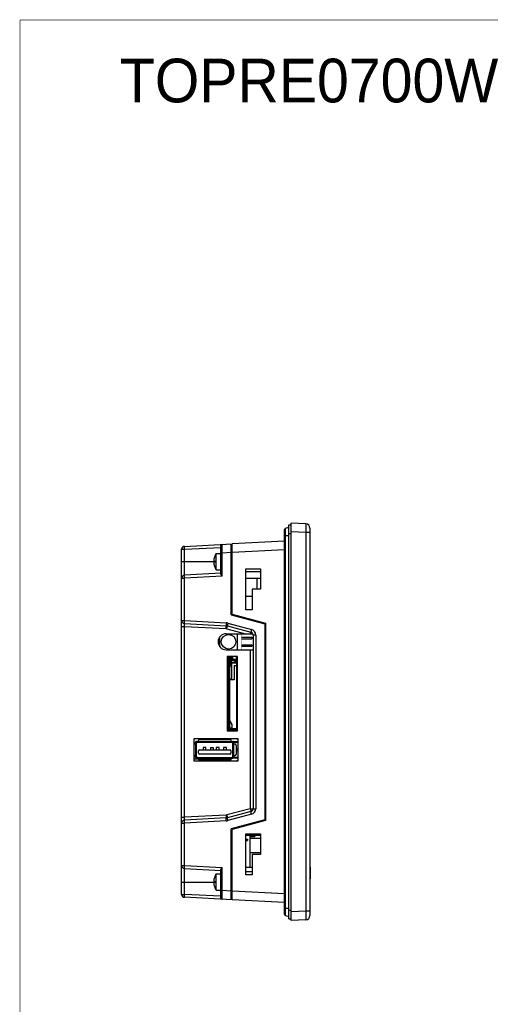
# Model space of a CAD drawing. Header units: millimetres. Extents: x 0 to 841, y 0 to 595.
# Tile 2 of 12: x 0 to 161, y 257 to 595. Entities that reach past the tile are written whole.
import ezdxf

# ---------------------------------------------------------------- set-up
doc = ezdxf.new("R2010")
doc.units = ezdxf.units.MM
doc.header["$LTSCALE"] = 65.395
doc.layers.get('0').update_dxf_attribs({"linetype": 'CONTINUOUS'})
for name, color, linetype in [('FRONT_CASE_RE07-SHAPE', 7, 'CONTINUOUS'), ('GASKET-N07W_V2-SHAPE', 7, 'CONTINUOUS'), ('GUIDE_SERIAL_PORT-RE-SHAPE', 7, 'CONTINUOUS'), ('ISO7045-M3X8-4_8-SHAPE', 7, 'CONTINUOUS'), ('LCD_BRACKET_RE07-INNOLUX-SHAPE', 7, 'CONTINUOUS'), ('LED_LAMP_KLH-5Y3HDT1-SHAPE', 7, 'CONTINUOUS'), ('PCB_MAIN_07_NEW_01-SHAPE', 7, 'CONTINUOUS'), ('REAR_CASE_RE07-SHAPE', 7, 'CONTINUOUS'), ('RESET-SHAPE', 7, 'CONTINUOUS'), ('SD_SOCKET-1939115-SHAPE', 7, 'CONTINUOUS'), ('SHEET-FRONT_RE07-SHAPE', 7, 'CONTINUOUS'), ('USB_A-USB_A-E_LP-SHAPE', 7, 'CONTINUOUS')]:
    doc.layers.add(name, color=color, linetype=linetype)
doc.styles.get("Standard").update_dxf_attribs({"font": 'gothic.ttf'})

msp = doc.modelspace()

# ---------------------------------------------------------------- linework, layer by layer
at = {"color": 7, "linetype": 'Continuous'}
msp.add_lwpolyline([(0, 594.5, 0.2, 0.2, 0), (0, 0, 0, 0, 0), (838, 0, 0, 0.2, 0.4142136), (841, 3, 0.2, 0.2, 0), (841, 594.5, 0.2, 0.2, 0)], format="xyseb", dxfattribs=at)
at = {"color": 7, "linetype": 'Continuous', "const_width": 0.2}
msp.add_lwpolyline([(841, 594.5), (0, 594.5)], dxfattribs=at)
at = {"layer": 'FRONT_CASE_RE07-SHAPE', "color": 7, "linetype": 'Continuous'}
for p, q in [((92.927, 285.305), (92.927, 421.759)), ((98.006, 421.493), (92.927, 421.759)), ((99.427, 419.995), (99.427, 287.069)), ((98.006, 418.497), (92.927, 418.763)), ((98.006, 418.497), (98.006, 288.567)), ((99.427, 418.497), (98.006, 418.497)), ((72.727, 414.332), (72.427, 414.316)), ((90.727, 415.576), (72.727, 414.632)), ((72.727, 390.496), (72.727, 414.632)), ((90.727, 412.58), (72.727, 411.637)), ((72.727, 411.636), (72.427, 411.62)), ((77.427, 392.032), (77.427, 406.032)), ((77.427, 406.032), (82.427, 406.032)), ((82.427, 406.032), (82.427, 399.032)), ((82.427, 404.982), (77.427, 404.982)), ((79.627, 399.032), (79.627, 392.032)), ((82.427, 399.032), (79.627, 399.032)), ((72.727, 390.496), (84.227, 387.414)), ((79.627, 392.032), (77.427, 392.032)), ((84.227, 387.414), (84.227, 319.649)), ((71.427, 375.922), (71.427, 350.422)), ((71.427, 347.682), (71.427, 347.382)), ((71.427, 340.482), (71.427, 340.182)), ((84.227, 319.649), (72.727, 316.568)), ((72.727, 292.431), (72.727, 316.568)), ((77.427, 315.032), (82.427, 315.032)), ((77.427, 301.032), (77.427, 315.032)), ((82.427, 315.032), (82.427, 308.032)), ((82.427, 308.032), (79.627, 308.032)), ((79.627, 308.032), (79.627, 301.032)), ((79.627, 302.082), (77.427, 302.082)), ((79.627, 301.032), (77.427, 301.032)), ((72.727, 295.428), (72.427, 295.443)), ((90.727, 294.484), (72.727, 295.427)), ((72.727, 292.731), (72.427, 292.747)), ((90.727, 291.488), (72.727, 292.431)), ((98.006, 288.567), (92.927, 288.3)), ((99.427, 288.567), (98.006, 288.567)), ((98.006, 285.571), (92.927, 285.305))]:
    msp.add_line(p, q, dxfattribs=at)
for centre, start, end in [((97.927, 419.995), 0.00039, 87.00002), ((97.927, 287.069), 273, 0)]:
    msp.add_arc(centre, 1.5, start, end, dxfattribs=at)
for points, knots in [([(98.006, 421.493), (98.007, 421.493), (98.011, 421.487), (98.014, 421.476), (98.017, 421.457), (98.021, 421.419), (98.026, 421.354), (98.03, 421.255), (98.034, 421.129), (98.036, 420.979), (98.038, 420.804), (98.038, 420.529), (98.036, 420.139), (98.03, 419.628), (98.02, 419.073), (98.011, 418.691), (98.006, 418.497)], [0, 0, 0, 0, 0.0017783, 0.0056295, 0.0117827, 0.0202747, 0.0442434, 0.0773594, 0.1193258, 0.1697502, 0.2281501, 0.2939734, 0.4452868, 0.6179025, 0.8051901, 1, 1, 1, 1]), ([(98.006, 288.567), (98.011, 288.372), (98.02, 287.99), (98.03, 287.436), (98.036, 286.924), (98.038, 286.535), (98.038, 286.259), (98.036, 286.085), (98.034, 285.934), (98.03, 285.809), (98.026, 285.71), (98.021, 285.644), (98.017, 285.606), (98.014, 285.587), (98.011, 285.577), (98.007, 285.571), (98.006, 285.571)], [0, 0, 0, 0, 0.1948181, 0.3821119, 0.5547313, 0.7060459, 0.7718688, 0.8302677, 0.8806904, 0.9226544, 0.9557679, 0.9797331, 0.9882226, 0.9943731, 0.998222, 1, 1, 1, 1])]:
    msp.add_open_spline(points, degree=3, knots=knots, dxfattribs=at)
at = {"layer": 'GASKET-N07W_V2-SHAPE', "color": 7, "linetype": 'Continuous'}
for p, q in [((90.727, 287.532), (90.727, 419.532)), ((91.056, 420.002), (92.127, 420.391)), ((91.056, 287.062), (91.056, 420.002)), ((92.127, 285.921), (92.127, 421.142)), ((92.127, 421.142), (92.927, 421.142)), ((90.727, 417.532), (92.127, 417.532)), ((92.127, 418.142), (92.927, 418.142)), ((90.727, 289.532), (92.127, 289.532)), ((92.127, 288.921), (92.927, 288.921)), ((91.056, 287.062), (92.127, 286.672)), ((92.127, 285.921), (92.927, 285.921))]:
    msp.add_line(p, q, dxfattribs=at)
for centre, start, end in [((91.227, 419.532), 110, 232.5), ((91.227, 287.532), 127.5, 250)]:
    msp.add_arc(centre, 0.5, start, end, dxfattribs=at)
at = {"layer": 'GUIDE_SERIAL_PORT-RE-SHAPE', "color": 7, "linetype": 'Continuous'}
for p, q in [((79.028, 314.14), (79.028, 314.532)), ((80.528, 314.532), (80.528, 314.14)), ((79.028, 314.14), (80.528, 314.14))]:
    msp.add_line(p, q, dxfattribs=at)
at = {"layer": 'ISO7045-M3X8-4_8-SHAPE', "color": 7, "linetype": 'Continuous'}
for p, q in [((66.648, 410.032), (66.658, 410.032)), ((67.276, 405.732), (67.276, 411.332)), ((67.276, 411.332), (68.827, 411.332)), ((66.436, 408.832), (66.658, 408.832)), ((66.658, 408.232), (66.436, 408.232)), ((66.658, 407.032), (66.648, 407.032)), ((67.276, 405.732), (68.827, 405.732)), ((67.276, 301.332), (68.827, 301.332)), ((67.276, 295.732), (67.276, 301.332)), ((66.436, 298.832), (66.658, 298.832)), ((66.658, 298.232), (66.436, 298.232)), ((66.648, 300.032), (66.658, 300.032)), ((66.658, 297.032), (66.648, 297.032)), ((67.276, 295.732), (68.827, 295.732))]:
    msp.add_line(p, q, dxfattribs=at)
for centre, radius, start, end in [((71.418, 408.532), 4.991, 162.50987, 176.55397), ((71.418, 408.532), 5, 145.9442, 162.5424), ((71.418, 408.532), 4.991, 183.44603, 197.49013), ((71.418, 408.532), 4.77, 176.39388, 183.60612), ((71.418, 408.532), 5, 197.4576, 214.0558), ((71.418, 298.532), 5, 145.9442, 162.5424), ((71.418, 298.532), 4.991, 162.50987, 176.55397), ((71.418, 298.532), 4.991, 183.44603, 197.49013), ((71.418, 298.532), 4.77, 176.39388, 183.60612), ((71.418, 298.532), 5, 197.4576, 214.0558)]:
    msp.add_arc(centre, radius, start, end, dxfattribs=at)
at = {"layer": 'LCD_BRACKET_RE07-INNOLUX-SHAPE', "color": 7, "linetype": 'Continuous'}
for p, q in [((82.427, 402.782), (77.427, 402.782)), ((81.219, 402.782), (81.219, 399.032)), ((79.627, 396.532), (77.427, 396.532)), ((82.427, 314.532), (77.427, 314.532)), ((82.427, 313.532), (78.827, 313.532)), ((82.427, 308.532), (78.827, 308.532)), ((79.627, 303.532), (77.427, 303.532))]:
    msp.add_line(p, q, dxfattribs=at)
at = {"layer": 'LED_LAMP_KLH-5Y3HDT1-SHAPE', "color": 7, "linetype": 'Continuous'}
for p, q in [((68.527, 379.32), (68.527, 382.744)), ((74.527, 378.282), (74.527, 383.782)), ((75.927, 382.552), (79.527, 382.552)), ((75.927, 382.052), (79.527, 382.052)), ((79.527, 382.552), (79.527, 382.052)), ((75.927, 380.012), (79.527, 380.012)), ((75.927, 379.512), (79.527, 379.512)), ((79.527, 380.012), (79.527, 379.512))]:
    msp.add_line(p, q, dxfattribs=at)
msp.add_circle((71.527, 381.032), 2.5, dxfattribs=at)
at = {"layer": 'PCB_MAIN_07_NEW_01-SHAPE', "color": 7, "linetype": 'Continuous'}
for p, q in [((74.527, 372.588), (74.527, 372.715)), ((74.527, 372.588), (74.527, 372.715)), ((74.527, 372.588), (74.527, 372.715)), ((74.527, 363.688), (74.527, 363.815)), ((74.527, 363.288), (74.527, 363.415)), ((74.527, 363.288), (74.527, 363.415)), ((74.527, 363.288), (74.527, 363.415)), ((74.527, 362.888), (74.527, 363.015)), ((74.527, 353.288), (74.527, 353.415)), ((74.527, 353.288), (74.527, 353.415)), ((74.527, 353.288), (74.527, 353.415)), ((74.527, 347.469), (74.527, 347.594)), ((74.527, 340.269), (74.527, 340.394))]:
    msp.add_line(p, q, dxfattribs=at)
for points, const_width in [([(74.527, 378.282), (74.527, 383.782)], 0.0742), ([(74.527, 375.922), (74.527, 375.802)], 0.0754), ([(74.527, 372.652), (74.527, 353.352)], 0.0754), ([(74.527, 347.532), (74.527, 340.332)], 0.0742)]:
    msp.add_lwpolyline(points, dxfattribs=dict(at, const_width=const_width))
at = {"layer": 'PCB_MAIN_07_NEW_01-SHAPE', "color": 4, "linetype": 'Continuous', "const_width": 0.0742}
for points in [[(75.927, 383.782), (75.927, 378.282)], [(74.527, 375.802), (74.527, 372.652)], [(74.527, 353.352), (74.527, 350.422)], [(74.527, 347.682), (74.527, 347.532)], [(74.527, 340.332), (74.527, 340.182)]]:
    msp.add_lwpolyline(points, dxfattribs=at)
at = {"layer": 'REAR_CASE_RE07-SHAPE', "color": 7, "linetype": 'Continuous'}
for p, q in [((55.427, 294.287), (55.427, 412.777)), ((55.427, 412.777), (56.375, 412.777)), ((56.375, 413.775), (72.727, 414.632)), ((56.375, 412.777), (68.827, 413.429)), ((56.375, 403.879), (56.375, 412.777)), ((68.827, 404.383), (68.827, 413.954)), ((72.427, 390.266), (72.427, 414.617)), ((68.827, 411.457), (69.301, 411.457)), ((72.427, 411.621), (69.301, 411.457)), ((69.301, 403.558), (69.301, 411.457)), ((55.427, 408.532), (66.648, 408.532)), ((55.427, 402.881), (56.375, 402.881)), ((68.827, 404.532), (56.375, 403.879)), ((69.301, 403.558), (56.375, 402.881)), ((56.375, 388.292), (56.375, 402.881)), ((72.427, 390.266), (83.927, 387.184)), ((55.427, 388.292), (56.375, 388.292)), ((55.427, 386.295), (56.375, 386.295)), ((56.375, 388.292), (70.697, 387.541)), ((56.375, 387.293), (70.697, 386.543)), ((56.375, 320.769), (56.375, 386.295)), ((56.375, 386.295), (70.697, 385.544)), ((70.904, 385.512), (77.359, 383.782)), ((71.11, 386.477), (79.186, 384.314)), ((71.317, 387.443), (79.392, 385.279)), ((83.927, 387.184), (83.927, 319.879)), ((70.677, 383.782), (79.828, 383.782)), ((79.927, 383.348), (79.927, 323.716)), ((80.875, 383.348), (79.927, 383.348)), ((80.875, 383.348), (80.875, 323.716)), ((70.677, 378.282), (79.927, 378.282)), ((71.057, 375.922), (71.057, 350.422)), ((74.557, 375.922), (71.057, 375.922)), ((71.327, 375.922), (71.327, 350.422)), ((74.557, 350.422), (74.557, 375.922)), ((78.98, 378.282), (78.98, 323.716)), ((71.057, 350.422), (74.557, 350.422)), ((74.827, 347.682), (59.627, 347.682)), ((59.627, 347.682), (59.627, 340.182)), ((59.627, 346.282), (60.227, 346.282)), ((71.327, 347.682), (71.327, 347.382)), ((74.827, 340.182), (74.827, 347.682)), ((59.627, 340.782), (61.177, 340.782)), ((59.627, 340.182), (74.827, 340.182)), ((71.327, 340.482), (71.327, 340.182)), ((70.697, 321.519), (56.375, 320.769)), ((78.98, 323.716), (70.904, 321.552)), ((79.186, 322.75), (71.11, 320.586)), ((79.392, 321.784), (71.317, 319.62)), ((78.98, 323.716), (80.875, 323.716)), ((55.427, 320.769), (56.375, 320.769)), ((55.427, 318.771), (56.375, 318.771)), ((70.697, 320.521), (56.375, 319.77)), ((70.697, 319.522), (56.375, 318.771)), ((56.375, 304.183), (56.375, 318.771)), ((83.927, 319.879), (72.427, 316.798)), ((72.427, 292.447), (72.427, 316.798)), ((78.827, 314.532), (78.827, 303.532)), ((55.427, 304.183), (56.375, 304.183)), ((56.375, 304.183), (69.301, 303.506)), ((56.375, 303.184), (68.827, 302.532)), ((56.375, 294.287), (56.375, 303.184)), ((68.827, 293.11), (68.827, 302.68)), ((69.301, 295.607), (69.301, 303.506)), ((55.427, 298.532), (66.648, 298.532)), ((55.427, 294.287), (56.375, 294.287)), ((68.827, 293.634), (56.375, 294.287)), ((68.827, 295.607), (69.301, 295.607)), ((72.427, 295.443), (69.301, 295.607)), ((72.727, 292.431), (56.375, 293.288))]:
    msp.add_line(p, q, dxfattribs=at)
for centre, radius, start, end in [((56.427, 412.777), 1, 93, 180), ((69.327, 413.954), 0.5, 93, 180), ((56.427, 402.881), 1, 93, 180), ((56.427, 388.292), 1, 180, 267), ((70.539, 384.538), 3.008, 75.01627, 86.98373), ((70.593, 384.546), 2, 74.99996, 86.99981), ((70.645, 384.543), 1.002, 75.01493, 86.98507), ((70.677, 381.032), 2.75, 90, 270), ((78.927, 383.348), 1, 0.0013, 75), ((78.875, 383.348), 2, 0.00101, 74.99899), ((70.645, 322.52), 1.002, 273.01493, 284.98507), ((78.927, 323.716), 1, 285, 0), ((78.875, 323.716), 2, 285.001, 359.999), ((56.427, 318.771), 1, 93, 180), ((70.593, 322.518), 2, 273.00019, 285.00004), ((70.539, 322.526), 3.008, 273.01627, 284.98373), ((56.427, 304.183), 1, 180, 267), ((56.427, 294.287), 1, 180, 267), ((69.327, 293.11), 0.5, 180.00141, 267.00007)]:
    msp.add_arc(centre, radius, start, end, dxfattribs=at)
for points, knots in [([(56.375, 412.777), (56.371, 412.842), (56.365, 412.969), (56.359, 413.153), (56.354, 413.324), (56.353, 413.473), (56.354, 413.596), (56.357, 413.679), (56.361, 413.729), (56.365, 413.753), (56.368, 413.767), (56.373, 413.775), (56.375, 413.775)], [0, 0, 0, 0, 0.1942718, 0.3810654, 0.5531619, 0.7040656, 0.8280169, 0.9203645, 0.9535916, 0.9778199, 0.9930009, 1, 1, 1, 1]), ([(69.301, 411.457), (69.299, 411.652), (69.296, 412.034), (69.293, 412.589), (69.291, 413.027), (69.29, 413.351), (69.29, 413.569), (69.29, 413.765), (69.291, 413.94), (69.292, 414.091), (69.293, 414.216), (69.294, 414.304), (69.295, 414.361), (69.296, 414.393), (69.297, 414.418), (69.298, 414.437), (69.3, 414.446), (69.3, 414.453), (69.301, 414.453)], [0, 0, 0, 0, 0.1950583, 0.3826125, 0.5554817, 0.6342963, 0.7069976, 0.7728911, 0.831335, 0.8817736, 0.9237198, 0.9567753, 0.9698677, 0.9806295, 0.9890322, 0.9950587, 0.9987052, 1, 1, 1, 1]), ([(56.375, 402.881), (56.371, 402.945), (56.365, 403.072), (56.359, 403.257), (56.354, 403.427), (56.353, 403.577), (56.354, 403.699), (56.357, 403.783), (56.361, 403.832), (56.365, 403.857), (56.368, 403.871), (56.373, 403.879), (56.375, 403.879)], [0, 0, 0, 0, 0.1942719, 0.3810656, 0.5531623, 0.7040662, 0.8280177, 0.9203656, 0.9535926, 0.9778206, 0.9930012, 1, 1, 1, 1]), ([(69.301, 403.558), (69.246, 403.633), (69.139, 403.78), (68.993, 403.995), (68.892, 404.167), (68.839, 404.296), (68.827, 404.356), (68.827, 404.383)], [0, 0, 0, 0, 0.2906328, 0.5669881, 0.8117352, 0.9145498, 1, 1, 1, 1]), ([(56.375, 387.293), (56.373, 387.294), (56.368, 387.302), (56.365, 387.316), (56.361, 387.34), (56.357, 387.39), (56.354, 387.473), (56.353, 387.596), (56.354, 387.745), (56.359, 387.915), (56.365, 388.1), (56.371, 388.227), (56.375, 388.292)], [0, 0, 0, 0, 0.0069988, 0.0221794, 0.0464074, 0.0796344, 0.1719823, 0.2959338, 0.4468377, 0.6189344, 0.8057281, 1, 1, 1, 1]), ([(56.375, 386.295), (56.371, 386.36), (56.365, 386.487), (56.359, 386.673), (56.354, 386.843), (56.353, 386.993), (56.354, 387.116), (56.357, 387.199), (56.361, 387.248), (56.365, 387.272), (56.368, 387.286), (56.373, 387.294), (56.375, 387.293)], [0, 0, 0, 0, 0.1947456, 0.3821313, 0.5548709, 0.7061916, 0.8301754, 0.9220828, 0.9549276, 0.9787009, 0.993392, 1, 1, 1, 1]), ([(70.697, 387.541), (70.694, 387.477), (70.688, 387.35), (70.681, 387.165), (70.677, 386.995), (70.675, 386.845), (70.676, 386.723), (70.68, 386.639), (70.684, 386.59), (70.687, 386.565), (70.69, 386.551), (70.695, 386.543), (70.697, 386.543)], [0, 0, 0, 0, 0.1942279, 0.3810833, 0.5531578, 0.7040708, 0.8280206, 0.9203585, 0.9535964, 0.9778174, 0.9929998, 1, 1, 1, 1]), ([(70.697, 385.544), (70.701, 385.609), (70.707, 385.736), (70.713, 385.921), (70.718, 386.091), (70.719, 386.24), (70.718, 386.363), (70.715, 386.447), (70.711, 386.496), (70.707, 386.521), (70.704, 386.535), (70.7, 386.543), (70.697, 386.543)], [0, 0, 0, 0, 0.1942279, 0.3810833, 0.5531578, 0.7040708, 0.8280206, 0.9203585, 0.9535964, 0.9778174, 0.9929998, 1, 1, 1, 1]), ([(70.904, 385.512), (70.92, 385.574), (70.952, 385.696), (70.997, 385.873), (71.036, 386.037), (71.068, 386.181), (71.093, 386.3), (71.107, 386.381), (71.113, 386.43), (71.115, 386.454), (71.115, 386.468), (71.112, 386.477), (71.11, 386.477)], [0, 0, 0, 0, 0.1948438, 0.3819803, 0.5540896, 0.7048762, 0.8286204, 0.9207413, 0.9538812, 0.9780147, 0.993114, 1, 1, 1, 1]), ([(71.317, 387.443), (71.3, 387.381), (71.268, 387.259), (71.223, 387.082), (71.184, 386.918), (71.152, 386.774), (71.128, 386.655), (71.113, 386.574), (71.107, 386.525), (71.106, 386.501), (71.106, 386.487), (71.108, 386.478), (71.11, 386.477)], [0, 0, 0, 0, 0.1948438, 0.3819803, 0.5540896, 0.7048762, 0.8286204, 0.9207413, 0.9538812, 0.9780147, 0.993114, 1, 1, 1, 1]), ([(79.09, 383.782), (79.107, 383.854), (79.131, 383.956), (79.158, 384.084), (79.173, 384.162), (79.183, 384.222), (79.19, 384.27), (79.191, 384.295), (79.19, 384.313), (79.186, 384.314)], [0, 0, 0, 0, 0.4091527, 0.5805499, 0.7254978, 0.8414141, 0.9262156, 0.9787105, 1, 1, 1, 1]), ([(79.392, 385.279), (79.376, 385.217), (79.344, 385.095), (79.299, 384.918), (79.26, 384.754), (79.228, 384.61), (79.203, 384.491), (79.189, 384.41), (79.183, 384.361), (79.181, 384.337), (79.181, 384.323), (79.184, 384.314), (79.186, 384.314)], [0, 0, 0, 0, 0.1948438, 0.3819803, 0.5540896, 0.7048762, 0.8286204, 0.9207413, 0.9538812, 0.9780147, 0.993114, 1, 1, 1, 1]), ([(70.697, 321.519), (70.701, 321.455), (70.707, 321.327), (70.713, 321.143), (70.718, 320.972), (70.719, 320.823), (70.718, 320.701), (70.715, 320.617), (70.711, 320.567), (70.707, 320.543), (70.704, 320.529), (70.7, 320.521), (70.697, 320.521)], [0, 0, 0, 0, 0.1942279, 0.3810833, 0.5531578, 0.7040708, 0.8280206, 0.9203585, 0.9535964, 0.9778174, 0.9929998, 1, 1, 1, 1]), ([(70.904, 321.552), (70.92, 321.49), (70.952, 321.368), (70.997, 321.19), (71.036, 321.026), (71.068, 320.882), (71.093, 320.764), (71.107, 320.683), (71.113, 320.634), (71.115, 320.609), (71.115, 320.595), (71.112, 320.587), (71.11, 320.586)], [0, 0, 0, 0, 0.1948438, 0.3819803, 0.5540896, 0.7048762, 0.8286204, 0.9207413, 0.9538812, 0.9780147, 0.993114, 1, 1, 1, 1]), ([(78.98, 323.716), (78.996, 323.654), (79.028, 323.532), (79.073, 323.354), (79.112, 323.19), (79.144, 323.046), (79.169, 322.928), (79.183, 322.846), (79.189, 322.798), (79.191, 322.773), (79.191, 322.759), (79.188, 322.751), (79.186, 322.75)], [0, 0, 0, 0, 0.1948443, 0.3819821, 0.5540918, 0.7048787, 0.8286226, 0.9207431, 0.9538825, 0.9780158, 0.9931143, 1, 1, 1, 1]), ([(79.392, 321.784), (79.376, 321.846), (79.344, 321.968), (79.299, 322.146), (79.26, 322.31), (79.228, 322.454), (79.203, 322.572), (79.189, 322.654), (79.183, 322.702), (79.181, 322.727), (79.181, 322.741), (79.184, 322.749), (79.186, 322.75)], [0, 0, 0, 0, 0.1948438, 0.3819803, 0.5540896, 0.7048762, 0.8286204, 0.9207413, 0.9538812, 0.9780147, 0.993114, 1, 1, 1, 1]), ([(56.375, 319.77), (56.373, 319.77), (56.368, 319.778), (56.365, 319.791), (56.361, 319.815), (56.357, 319.864), (56.354, 319.948), (56.353, 320.07), (56.354, 320.22), (56.359, 320.391), (56.365, 320.576), (56.371, 320.704), (56.375, 320.769)], [0, 0, 0, 0, 0.006608, 0.0212991, 0.0450724, 0.0779172, 0.1698246, 0.2938084, 0.4451291, 0.6178687, 0.8052544, 1, 1, 1, 1]), ([(56.375, 318.771), (56.371, 318.836), (56.365, 318.963), (56.359, 319.148), (56.354, 319.318), (56.353, 319.468), (56.354, 319.59), (56.357, 319.674), (56.361, 319.723), (56.365, 319.748), (56.368, 319.762), (56.373, 319.77), (56.375, 319.77)], [0, 0, 0, 0, 0.1942719, 0.3810656, 0.5531623, 0.7040662, 0.8280177, 0.9203656, 0.9535926, 0.9778206, 0.9930012, 1, 1, 1, 1]), ([(70.697, 319.522), (70.694, 319.587), (70.688, 319.714), (70.681, 319.899), (70.677, 320.069), (70.675, 320.218), (70.676, 320.341), (70.68, 320.424), (70.684, 320.474), (70.687, 320.499), (70.69, 320.512), (70.695, 320.521), (70.697, 320.521)], [0, 0, 0, 0, 0.1942279, 0.3810833, 0.5531578, 0.7040708, 0.8280206, 0.9203585, 0.9535964, 0.9778174, 0.9929998, 1, 1, 1, 1]), ([(71.317, 319.62), (71.3, 319.682), (71.268, 319.804), (71.223, 319.982), (71.184, 320.146), (71.152, 320.29), (71.128, 320.408), (71.113, 320.49), (71.107, 320.538), (71.106, 320.563), (71.106, 320.577), (71.108, 320.585), (71.11, 320.586)], [0, 0, 0, 0, 0.1948438, 0.3819803, 0.5540896, 0.7048762, 0.8286204, 0.9207413, 0.9538812, 0.9780147, 0.993114, 1, 1, 1, 1]), ([(56.375, 303.184), (56.373, 303.184), (56.368, 303.193), (56.365, 303.207), (56.361, 303.231), (56.357, 303.281), (56.354, 303.364), (56.353, 303.487), (56.354, 303.636), (56.359, 303.806), (56.365, 303.991), (56.371, 304.118), (56.375, 304.183)], [0, 0, 0, 0, 0.0069988, 0.0221794, 0.0464074, 0.0796344, 0.1719823, 0.2959338, 0.4468377, 0.6189344, 0.8057281, 1, 1, 1, 1]), ([(68.827, 302.68), (68.827, 302.708), (68.839, 302.767), (68.892, 302.896), (68.993, 303.069), (69.139, 303.284), (69.246, 303.431), (69.301, 303.506)], [0, 0, 0, 0, 0.0854371, 0.1882374, 0.4329891, 0.7093496, 1, 1, 1, 1]), ([(56.375, 293.288), (56.373, 293.288), (56.368, 293.296), (56.365, 293.31), (56.361, 293.335), (56.357, 293.384), (56.354, 293.468), (56.353, 293.59), (56.354, 293.74), (56.359, 293.91), (56.365, 294.095), (56.371, 294.222), (56.375, 294.287)], [0, 0, 0, 0, 0.0069991, 0.0221801, 0.0464084, 0.0796355, 0.1719831, 0.2959344, 0.4468381, 0.6189346, 0.8057282, 1, 1, 1, 1]), ([(69.301, 292.611), (69.3, 292.611), (69.3, 292.618), (69.298, 292.627), (69.297, 292.646), (69.296, 292.671), (69.295, 292.703), (69.294, 292.76), (69.293, 292.848), (69.292, 292.973), (69.291, 293.124), (69.29, 293.298), (69.29, 293.495), (69.29, 293.712), (69.291, 294.036), (69.293, 294.475), (69.296, 295.03), (69.299, 295.412), (69.301, 295.607)], [0, 0, 0, 0, 0.0012953, 0.0049418, 0.0109679, 0.0193703, 0.030132, 0.0432245, 0.07628, 0.1182262, 0.1686647, 0.2271087, 0.2930021, 0.3657034, 0.4445179, 0.6173872, 0.8049415, 1, 1, 1, 1])]:
    msp.add_open_spline(points, degree=3, knots=knots, dxfattribs=at)
at = {"layer": 'RESET-SHAPE', "color": 7, "linetype": 'Continuous'}
for p, q in [((77.427, 313.282), (78.027, 313.282)), ((77.427, 312.782), (78.027, 312.782)), ((78.027, 313.282), (78.027, 312.782))]:
    msp.add_line(p, q, dxfattribs=at)
at = {"layer": 'SD_SOCKET-1939115-SHAPE', "color": 7, "linetype": 'Continuous'}
for p, q in [((71.777, 350.422), (71.777, 375.922)), ((71.777, 375.882), (72.777, 375.882)), ((71.777, 375.342), (72.777, 375.342)), ((71.977, 375.882), (71.977, 375.912)), ((72.877, 375.912), (71.977, 375.912)), ((71.977, 375.142), (71.977, 375.342)), ((72.877, 375.282), (71.977, 375.282)), ((72.177, 375.882), (72.177, 375.342)), ((72.777, 375.882), (72.777, 375.342)), ((72.877, 375.922), (72.877, 375.182)), ((74.127, 375.922), (74.127, 373.947)), ((74.327, 375.922), (74.327, 373.947)), ((74.327, 375.502), (74.477, 375.502)), ((74.477, 375.502), (74.477, 375.922)), ((74.507, 373.382), (74.507, 375.922)), ((74.527, 375.738), (74.527, 375.802)), ((71.777, 375.142), (71.977, 375.142)), ((71.777, 374.182), (71.977, 374.182)), ((71.777, 373.452), (71.977, 373.452)), ((71.977, 373.157), (71.777, 373.157)), ((72.877, 375.182), (71.977, 375.182)), ((71.977, 350.422), (71.977, 374.997)), ((71.977, 374.997), (73.807, 374.997)), ((71.977, 374.697), (73.646, 374.697)), ((71.977, 373.987), (73.557, 373.987)), ((71.977, 373.947), (74.327, 373.947)), ((74.257, 373.727), (71.977, 373.727)), ((72.457, 373.682), (71.977, 373.682)), ((72.307, 372.978), (71.977, 372.259)), ((72.067, 374.697), (72.067, 373.997)), ((72.067, 374.129), (72.567, 374.129)), ((72.567, 373.997), (72.067, 373.997)), ((72.217, 372.782), (72.457, 372.782)), ((72.307, 372.978), (72.307, 373.682)), ((72.31, 372.782), (72.31, 372.982)), ((72.344, 373.682), (72.344, 372.782)), ((72.457, 373.682), (72.457, 372.782)), ((72.677, 373.617), (72.457, 373.617)), ((72.567, 373.997), (72.567, 374.697)), ((72.677, 368.237), (72.677, 373.617)), ((73.427, 372.907), (73.427, 367.997)), ((73.427, 372.907), (74.257, 372.907)), ((73.557, 374.697), (73.557, 373.947)), ((73.646, 374.697), (73.807, 374.997)), ((73.807, 373.947), (73.807, 374.997)), ((74.257, 373.947), (74.257, 351.247)), ((74.257, 372.505), (74.337, 372.534)), ((74.307, 373.382), (74.307, 373.947)), ((74.307, 373.382), (74.507, 373.382)), ((74.337, 372.534), (74.337, 370.487)), ((74.377, 373.382), (74.377, 353.322)), ((74.527, 372.652), (74.527, 372.715)), ((74.527, 372.588), (74.527, 372.715)), ((74.527, 372.588), (74.527, 372.715)), ((74.257, 371.547), (74.337, 371.547)), ((74.337, 370.487), (74.257, 370.487)), ((72.677, 368.237), (71.977, 368.237)), ((73.427, 367.997), (71.977, 367.997)), ((74.527, 363.288), (74.527, 363.415)), ((71.777, 352.307), (71.977, 352.307)), ((71.977, 352.012), (71.777, 352.012)), ((72.773, 352.603), (71.977, 353.993)), ((72.773, 351.482), (72.773, 352.603)), ((72.777, 351.482), (72.777, 352.589)), ((74.257, 354.587), (74.337, 354.587)), ((74.257, 353.647), (74.337, 353.647)), ((74.257, 352.688), (74.307, 352.67)), ((74.307, 353.322), (74.507, 353.322)), ((74.307, 351.247), (74.307, 353.322)), ((74.337, 354.587), (74.337, 353.322)), ((74.507, 353.322), (74.507, 350.422)), ((74.527, 353.288), (74.527, 353.415)), ((74.527, 353.288), (74.527, 353.415)), ((74.527, 353.288), (74.527, 353.352)), ((71.777, 351.282), (71.977, 351.282)), ((71.977, 351.482), (72.777, 351.482)), ((71.977, 351.247), (74.327, 351.247)), ((73.646, 350.497), (71.977, 350.497)), ((72.077, 351.132), (72.577, 351.132)), ((72.077, 351.132), (72.077, 350.497)), ((72.577, 351.067), (72.077, 351.067)), ((72.577, 350.497), (72.577, 351.132)), ((72.577, 351.102), (73.477, 351.102)), ((73.477, 350.805), (72.577, 350.805)), ((72.777, 350.521), (72.577, 350.521)), ((73.477, 350.555), (72.777, 350.555)), ((72.777, 350.555), (72.777, 350.497)), ((72.977, 350.497), (72.977, 350.422)), ((73.477, 350.497), (73.477, 351.102)), ((73.557, 350.497), (73.557, 351.247)), ((73.687, 350.422), (73.646, 350.497)), ((73.807, 350.422), (73.807, 351.247)), ((74.127, 351.247), (74.127, 350.422)), ((74.327, 351.247), (74.327, 350.422)), ((74.477, 350.802), (74.327, 350.802)), ((74.477, 350.422), (74.477, 350.802))]:
    msp.add_line(p, q, dxfattribs=at)
at = {"layer": 'SD_SOCKET-1939115-SHAPE', "color": 7, "linetype": 'Continuous', "const_width": 0.0754}
for points in [[(74.527, 375.922), (74.527, 375.802)], [(74.527, 372.652), (74.527, 353.352)]]:
    msp.add_lwpolyline(points, dxfattribs=at)
at = {"layer": 'SD_SOCKET-1939115-SHAPE', "color": 7, "linetype": 'Continuous'}
msp.add_arc((72.177, 350.532), 0.2, 201.63851, 213.45519, dxfattribs=at)
for centre, major_axis, ratio, start_param, end_param in [((72.407, 372.977), (0.1, 0), 0.1935185, 2.8730245, 3.0530265), ((72.277, 352.589), (0.5, 0), 0.2228047, 0, 0.1269416)]:
    msp.add_ellipse(centre, major_axis=major_axis, ratio=ratio, start_param=start_param, end_param=end_param, dxfattribs=at)
at = {"layer": 'SHEET-FRONT_RE07-SHAPE', "color": 7, "linetype": 'Continuous'}
for p, q in [((99.427, 303.642), (99.527, 303.642)), ((99.427, 302.472), (99.527, 302.472)), ((99.527, 303.642), (99.527, 299.642)), ((99.427, 299.642), (99.527, 299.642))]:
    msp.add_line(p, q, dxfattribs=at)
at = {"layer": 'USB_A-USB_A-E_LP-SHAPE', "color": 7, "linetype": 'Continuous'}
for p, q in [((59.877, 345.932), (60.527, 345.932)), ((60.227, 345.932), (60.227, 346.482)), ((60.227, 346.207), (60.527, 346.207)), ((60.277, 341.932), (60.277, 345.932)), ((60.527, 341.632), (60.527, 346.232)), ((60.577, 346.832), (72.977, 346.832)), ((60.827, 346.532), (72.727, 346.532)), ((60.902, 346.532), (60.902, 346.832)), ((61.177, 346.532), (61.177, 347.232)), ((72.354, 347.382), (61.2, 347.382)), ((72.377, 346.532), (72.377, 347.232)), ((72.652, 346.832), (72.652, 346.532)), ((73.021, 346.831), (74.527, 346.831)), ((73.027, 341.632), (73.027, 346.232)), ((73.027, 346.207), (73.327, 346.207)), ((73.027, 345.932), (73.677, 345.932)), ((73.277, 341.932), (73.277, 345.932)), ((73.313, 346.582), (74.527, 346.582)), ((73.327, 345.932), (73.327, 346.482)), ((74.177, 345.432), (74.177, 342.432)), ((59.877, 341.932), (60.527, 341.932)), ((60.227, 341.382), (60.227, 341.932)), ((60.527, 341.657), (60.227, 341.657)), ((61.229, 342.732), (61.229, 343.632)), ((61.529, 343.932), (72.026, 343.932)), ((72.026, 342.432), (61.529, 342.432)), ((63.777, 344.685), (62.777, 344.685)), ((62.777, 344.685), (62.777, 343.932)), ((63.777, 343.932), (63.777, 344.685)), ((65.277, 344.685), (66.277, 344.685)), ((65.277, 344.685), (65.277, 343.932)), ((66.277, 344.685), (66.277, 343.932)), ((68.277, 344.685), (67.277, 344.685)), ((67.277, 344.685), (67.277, 343.932)), ((68.277, 343.932), (68.277, 344.685)), ((70.777, 344.685), (69.777, 344.685)), ((69.777, 344.685), (69.777, 343.932)), ((70.777, 343.932), (70.777, 344.685)), ((72.326, 343.632), (72.326, 342.732)), ((73.027, 341.932), (73.677, 341.932)), ((73.327, 341.657), (73.027, 341.657)), ((73.327, 341.382), (73.327, 341.932)), ((74.177, 344.232), (74.527, 344.232)), ((74.527, 343.632), (74.177, 343.632)), ((74.227, 343.632), (74.227, 344.232)), ((60.577, 341.032), (72.977, 341.032)), ((60.827, 341.332), (72.727, 341.332)), ((60.902, 341.032), (60.902, 341.332)), ((61.177, 340.632), (61.177, 341.332)), ((72.354, 340.482), (61.2, 340.482)), ((72.377, 340.632), (72.377, 341.332)), ((72.652, 341.332), (72.652, 341.032)), ((74.527, 341.033), (73.021, 341.033)), ((74.527, 341.282), (73.313, 341.282))]:
    msp.add_line(p, q, dxfattribs=at)
for centre, radius, start, end in [((59.877, 345.432), 0.5, 90, 120.00169), ((60.577, 346.482), 0.35, 90, 180), ((60.827, 346.232), 0.3, 90, 180), ((61.677, 347.232), 0.5, 162.5424, 180), ((71.877, 347.232), 0.5, 0, 17.4576), ((72.727, 346.232), 0.3, 0, 90), ((72.977, 346.482), 0.35, 0, 90), ((73.677, 345.432), 0.5, 0, 90), ((59.877, 342.432), 0.5, 239.99839, 270), ((60.827, 341.632), 0.3, 180, 270), ((61.529, 343.632), 0.3, 90, 180), ((61.529, 342.732), 0.3, 180, 270), ((72.026, 343.632), 0.3, 0, 90), ((72.026, 342.732), 0.3, 270, 0), ((72.727, 341.632), 0.3, 270, 0), ((73.677, 342.432), 0.5, 270, 0), ((60.577, 341.382), 0.35, 180, 270), ((61.677, 340.632), 0.5, 180, 197.4576), ((71.877, 340.632), 0.5, 342.5424, 0), ((72.977, 341.382), 0.35, 270, 0)]:
    msp.add_arc(centre, radius, start, end, dxfattribs=at)

# ---------------------------------------------------------------- texts
at = {"insert": (106.212, 573.605), "char_height": 15, "attachment_point": 5}
msp.add_mtext('\\A1;{\\fGulim|b0|i0|c129|p50;TOPRE0700WD }', dxfattribs=at)

doc.saveas('drawing.dxf')
